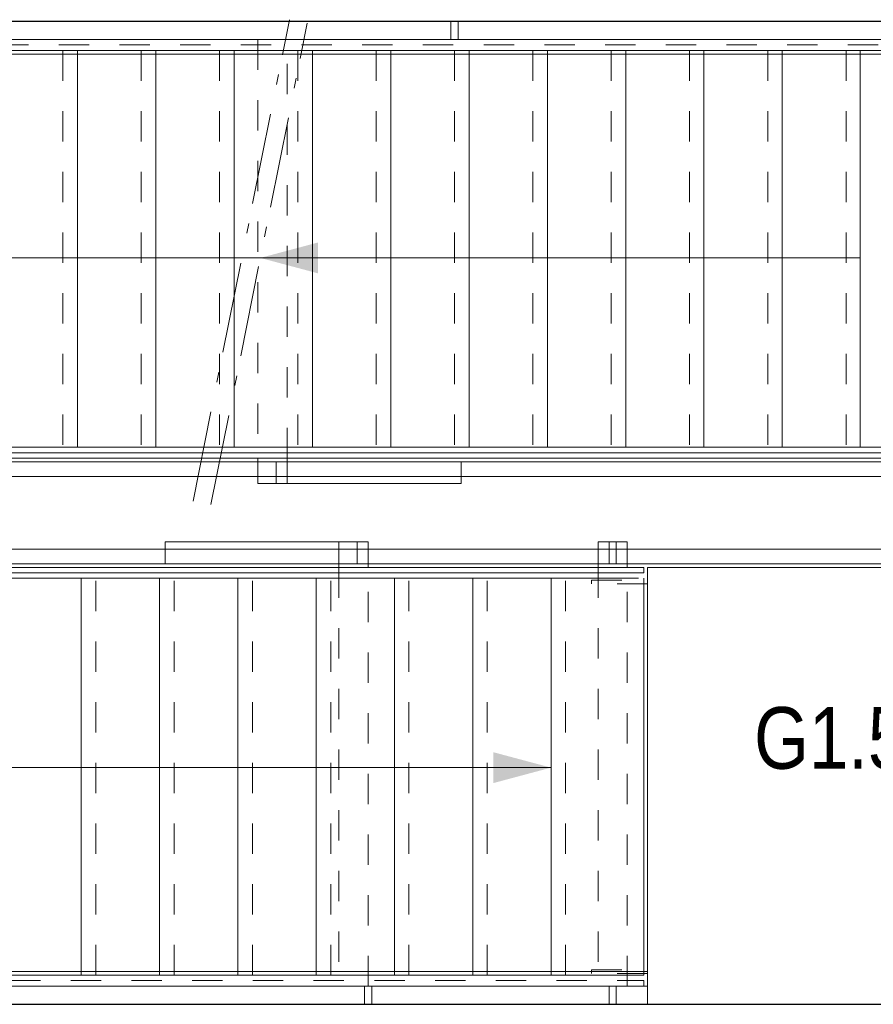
# Model space of a CAD drawing. Header units: millimetres. Extents: x 274611 to 749520, y 175257 to 298905.
# Tile 247 of 251: x 725967 to 728311, y 260369 to 263073. Entities that reach past the tile are written whole.
import ezdxf

# ---------------------------------------------------------------- set-up
doc = ezdxf.new("R2010")
doc.units = ezdxf.units.MM
doc.header["$LTSCALE"] = 400
doc.linetypes.add('STYLE_01', pattern=[0.416641, 0.208282, -0.208359])
doc.linetypes.add('STYLE_06', pattern=[1.041641, 0.625, -0.208282, 0.069427, -0.138931])
for name, color, linetype, lineweight in [('leuning', 43, 'Continuous', 5), ('Lijn-afbreek', 140, 'STYLE_06', 15), ('mat-beton (ihwg)', 5, 'Continuous', 25), ('None', 7, 'Continuous', 9), ('Ruimtenummers', 5, 'Continuous', 25)]:
    doc.layers.add(name, color=color, linetype=linetype, lineweight=lineweight)
doc.styles.add('Arial Narrow', font='ARIALN.TTF', dxfattribs={"height": 222.25})

# ---------------------------------------------------------------- blocks, each defined once
blk = doc.blocks.new('*U1797')
at = {"layer": 'Lijn-afbreek', "color": 43, "linetype": 'Continuous', "lineweight": 9}
for p, q in [((39661.1, 33520), (39901.1, 33520)), ((39876.1, 32430), (39876.1, 33520)), ((39661.1, 32430), (39901.1, 32430))]:
    blk.add_line(p, q, dxfattribs=at)
at = {"layer": 'Lijn-afbreek', "color": 43, "linetype": 'STYLE_01', "lineweight": 9}
blk.add_line((39701.1, 32430), (39701.1, 33520), dxfattribs=at)
blk = doc.blocks.new('*U1798')
at = {"layer": 'Lijn-afbreek', "color": 43, "linetype": 'Continuous', "lineweight": 9}
for p, q in [((39206.1, 33520), (39446.1, 33520)), ((39446.1, 32430), (39446.1, 33520)), ((39206.1, 32430), (39446.1, 32430))]:
    blk.add_line(p, q, dxfattribs=at)
at = {"layer": 'Lijn-afbreek', "color": 43, "linetype": 'STYLE_01', "lineweight": 9}
blk.add_line((39486.1, 32430), (39486.1, 33520), dxfattribs=at)
blk = doc.blocks.new('*U1799')
at = {"layer": 'Lijn-afbreek', "color": 43, "linetype": 'Continuous', "lineweight": 9}
for p, q in [((38991.1, 33520), (39231.1, 33520)), ((39231.1, 32430), (39231.1, 33520)), ((38991.1, 32430), (39231.1, 32430))]:
    blk.add_line(p, q, dxfattribs=at)
at = {"layer": 'Lijn-afbreek', "color": 43, "linetype": 'STYLE_01', "lineweight": 9}
blk.add_line((39271.1, 32430), (39271.1, 33520), dxfattribs=at)
blk = doc.blocks.new('*U1800')
at = {"layer": 'Lijn-afbreek', "color": 43, "linetype": 'Continuous', "lineweight": 9}
for p, q in [((39421.1, 33520), (39661.1, 33520)), ((39661.1, 32430), (39661.1, 33520)), ((39421.1, 32430), (39661.1, 32430))]:
    blk.add_line(p, q, dxfattribs=at)
at = {"layer": 'Lijn-afbreek', "color": 43, "linetype": 'STYLE_01', "lineweight": 9}
blk.add_line((39701.1, 32430), (39701.1, 33520), dxfattribs=at)
blk = doc.blocks.new('*U1801')
at = {"layer": 'Lijn-afbreek', "color": 43, "linetype": 'Continuous', "lineweight": 9}
for p, q in [((39876.1, 33520), (40116.1, 33520)), ((40091.1, 32430), (40091.1, 33520)), ((39876.1, 32430), (40116.1, 32430))]:
    blk.add_line(p, q, dxfattribs=at)
at = {"layer": 'Lijn-afbreek', "color": 43, "linetype": 'STYLE_01', "lineweight": 9}
blk.add_line((39916.1, 32430), (39916.1, 33520), dxfattribs=at)
blk = doc.blocks.new('*U1802')
at = {"layer": 'Lijn-afbreek', "color": 43, "linetype": 'Continuous', "lineweight": 9}
for p, q in [((40091.1, 33520), (40331.1, 33520)), ((40306.1, 32430), (40306.1, 33520)), ((40091.1, 32430), (40331.1, 32430))]:
    blk.add_line(p, q, dxfattribs=at)
at = {"layer": 'Lijn-afbreek', "color": 43, "linetype": 'STYLE_01', "lineweight": 9}
blk.add_line((40131.1, 32430), (40131.1, 33520), dxfattribs=at)
blk = doc.blocks.new('*U1803')
at = {"layer": 'Lijn-afbreek', "color": 43, "linetype": 'Continuous', "lineweight": 9}
for p, q in [((40306.1, 33520), (40546.1, 33520)), ((40521.1, 32430), (40521.1, 33520)), ((40306.1, 32430), (40546.1, 32430))]:
    blk.add_line(p, q, dxfattribs=at)
at = {"layer": 'Lijn-afbreek', "color": 43, "linetype": 'STYLE_01', "lineweight": 9}
blk.add_line((40346.1, 32430), (40346.1, 33520), dxfattribs=at)
blk = doc.blocks.new('*U1804')
at = {"layer": 'Lijn-afbreek', "color": 43, "linetype": 'Continuous', "lineweight": 9}
for p, q in [((40521.1, 33520), (40761.1, 33520)), ((40776.1, 32430), (40776.1, 33520)), ((40521.1, 32430), (40776.1, 32430))]:
    blk.add_line(p, q, dxfattribs=at)
at = {"layer": 'Lijn-afbreek', "color": 43, "linetype": 'STYLE_01', "lineweight": 9}
blk.add_line((40561.1, 32430), (40561.1, 33520), dxfattribs=at)
blk = doc.blocks.new('*U1806')
at = {"layer": 'Lijn-afbreek', "color": 8, "linetype": 'STYLE_01', "lineweight": 5}
blk.add_line((39396.1, 34970), (39396.1, 33880), dxfattribs=at)
at = {"layer": 'Lijn-afbreek', "color": 8, "linetype": 'Continuous', "lineweight": 5}
for p, q in [((39436.1, 34970), (39436.1, 33880)), ((39676.1, 34970), (39436.1, 34970)), ((39676.1, 33880), (39436.1, 33880))]:
    blk.add_line(p, q, dxfattribs=at)
blk = doc.blocks.new('*U1807')
at = {"layer": 'Lijn-afbreek', "color": 140, "linetype": 'STYLE_01', "lineweight": 15}
blk.add_line((39826.1, 34970), (39826.1, 33880), dxfattribs=at)
at = {"layer": 'Lijn-afbreek', "color": 140, "linetype": 'Continuous', "lineweight": 15}
for p, q in [((39866.1, 34970), (39866.1, 33880)), ((40106.1, 34970), (39866.1, 34970)), ((40106.1, 33880), (39866.1, 33880))]:
    blk.add_line(p, q, dxfattribs=at)
blk = doc.blocks.new('*U1808')
at = {"layer": 'Lijn-afbreek', "color": 140, "linetype": 'STYLE_01', "lineweight": 15}
blk.add_line((40041.1, 34970), (40041.1, 33880), dxfattribs=at)
at = {"layer": 'Lijn-afbreek', "color": 140, "linetype": 'Continuous', "lineweight": 15}
for p, q in [((40081.1, 34970), (40081.1, 33880)), ((40321.1, 34970), (40081.1, 34970)), ((40321.1, 33880), (40081.1, 33880))]:
    blk.add_line(p, q, dxfattribs=at)
blk = doc.blocks.new('*U1809')
at = {"layer": 'Lijn-afbreek', "color": 140, "linetype": 'STYLE_01', "lineweight": 15}
blk.add_line((40256.1, 34970), (40256.1, 33880), dxfattribs=at)
at = {"layer": 'Lijn-afbreek', "color": 140, "linetype": 'Continuous', "lineweight": 15}
for p, q in [((40296.1, 34970), (40296.1, 33880)), ((40536.1, 34970), (40296.1, 34970)), ((40536.1, 33880), (40296.1, 33880))]:
    blk.add_line(p, q, dxfattribs=at)
blk = doc.blocks.new('*U1810')
at = {"layer": 'Lijn-afbreek', "color": 140, "linetype": 'STYLE_01', "lineweight": 15}
blk.add_line((40471.1, 34970), (40471.1, 33880), dxfattribs=at)
at = {"layer": 'Lijn-afbreek', "color": 140, "linetype": 'Continuous', "lineweight": 15}
for p, q in [((40511.1, 34970), (40511.1, 33880)), ((40751.1, 34970), (40511.1, 34970)), ((40751.1, 33880), (40511.1, 33880))]:
    blk.add_line(p, q, dxfattribs=at)
blk = doc.blocks.new('*U1811')
at = {"layer": 'Lijn-afbreek', "color": 140, "linetype": 'STYLE_01', "lineweight": 15}
blk.add_line((40686.1, 34970), (40686.1, 33880), dxfattribs=at)
at = {"layer": 'Lijn-afbreek', "color": 140, "linetype": 'Continuous', "lineweight": 15}
for p, q in [((40726.1, 34970), (40726.1, 33880)), ((40966.1, 34970), (40726.1, 34970)), ((40966.1, 33880), (40726.1, 33880))]:
    blk.add_line(p, q, dxfattribs=at)
blk = doc.blocks.new('*U1812')
at = {"layer": 'Lijn-afbreek', "color": 140, "linetype": 'STYLE_01', "lineweight": 15}
blk.add_line((40901.1, 34970), (40901.1, 33880), dxfattribs=at)
at = {"layer": 'Lijn-afbreek', "color": 140, "linetype": 'Continuous', "lineweight": 15}
for p, q in [((40941.1, 34970), (40941.1, 33880)), ((41181.1, 34970), (40941.1, 34970)), ((41181.1, 33880), (40941.1, 33880))]:
    blk.add_line(p, q, dxfattribs=at)
blk = doc.blocks.new('*U1813')
at = {"layer": 'Lijn-afbreek', "color": 43, "linetype": 'STYLE_01', "lineweight": 9}
blk.add_line((41331.1, 34970), (41331.1, 33880), dxfattribs=at)
at = {"layer": 'Lijn-afbreek', "color": 43, "linetype": 'Continuous', "lineweight": 9}
for p, q in [((41586.1, 34970), (41345.7, 34970)), ((41370, 34970), (41370, 33880)), ((41586.1, 34970), (41586.1, 33880)), ((41586.1, 33880), (41345.7, 33880))]:
    blk.add_line(p, q, dxfattribs=at)
blk = doc.blocks.new('*U1814')
at = {"layer": 'Lijn-afbreek', "color": 8, "linetype": 'STYLE_01', "lineweight": 5}
blk.add_line((38966.1, 34970), (38966.1, 33880), dxfattribs=at)
at = {"layer": 'Lijn-afbreek', "color": 8, "linetype": 'Continuous', "lineweight": 5}
for p, q in [((39006.1, 34970), (39006.1, 33880)), ((39246.1, 34970), (39006.1, 34970)), ((39246.1, 33880), (39006.1, 33880))]:
    blk.add_line(p, q, dxfattribs=at)
blk = doc.blocks.new('*U1815')
at = {"layer": 'Lijn-afbreek', "color": 43, "linetype": 'Continuous', "lineweight": 9}
for p, q in [((38536.1, 34970), (38536.1, 33880)), ((38816.1, 34970), (38536.1, 34970)), ((38816.1, 33880), (38536.1, 33880))]:
    blk.add_line(p, q, dxfattribs=at)
blk = doc.blocks.new('*U1816')
at = {"layer": 'Lijn-afbreek', "color": 8, "linetype": 'STYLE_01', "lineweight": 5}
blk.add_line((38751.1, 34970), (38751.1, 33880), dxfattribs=at)
at = {"layer": 'Lijn-afbreek', "color": 8, "linetype": 'Continuous', "lineweight": 5}
for p, q in [((38791.1, 34970), (38791.1, 33880)), ((39031.1, 34970), (38791.1, 34970)), ((39031.1, 33880), (38791.1, 33880))]:
    blk.add_line(p, q, dxfattribs=at)
blk = doc.blocks.new('*U1817')
at = {"layer": 'Lijn-afbreek', "color": 140, "linetype": 'STYLE_01', "lineweight": 15}
blk.add_line((41116.1, 34970), (41116.1, 33880), dxfattribs=at)
at = {"layer": 'Lijn-afbreek', "color": 140, "linetype": 'Continuous', "lineweight": 15}
for p, q in [((41156.1, 34970), (41156.1, 33880)), ((41396.1, 34970), (41156.1, 34970)), ((41396.1, 33880), (41156.1, 33880))]:
    blk.add_line(p, q, dxfattribs=at)
blk = doc.blocks.new('*U1818')
at = {"layer": 'Lijn-afbreek', "color": 8, "linetype": 'STYLE_01', "lineweight": 5}
blk.add_line((39181.1, 34970), (39181.1, 33880), dxfattribs=at)
at = {"layer": 'Lijn-afbreek', "color": 8, "linetype": 'Continuous', "lineweight": 5}
for p, q in [((39221.1, 34970), (39221.1, 33880)), ((39461.1, 34970), (39221.1, 34970)), ((39461.1, 33880), (39221.1, 33880))]:
    blk.add_line(p, q, dxfattribs=at)
blk = doc.blocks.new('*U1819')
at = {"layer": 'Lijn-afbreek', "color": 8, "linetype": 'STYLE_01', "lineweight": 5}
blk.add_line((39611.1, 34970), (39611.1, 33880), dxfattribs=at)
at = {"layer": 'Lijn-afbreek', "color": 8, "linetype": 'Continuous', "lineweight": 5}
blk.add_line((39651.1, 34970), (39651.1, 33880), dxfattribs=at)
at = {"layer": 'Lijn-afbreek', "color": 43, "linetype": 'Continuous', "lineweight": 9}
for p, q in [((39891.1, 34970), (39651.1, 34970)), ((39891.1, 33880), (39651.1, 33880))]:
    blk.add_line(p, q, dxfattribs=at)
at = {"layer": 'None', "color": 7}
for name in ['*U1815', '*U1816', '*U1814', '*U1818', '*U1806', '*U1807', '*U1808', '*U1809', '*U1810', '*U1811', '*U1812', '*U1817', '*U1813']:
    blk.add_blockref(name, (0, 0), dxfattribs=at)
blk = doc.blocks.new('*U1822')
at = {"layer": 'leuning', "color": 140, "linetype": 'Continuous', "lineweight": 15}
for points in [[(38617, 35050), (38617, 35000), (38637, 35000), (38637, 35050)], [(40246.1, 35050), (40246.1, 35000), (40266.1, 35000), (40266.1, 35050)], [(41486.1, 35050), (41486.1, 35000), (41506.1, 35000), (41506.1, 35050)], [(38526.1, 35000), (41596.1, 35000), (41596.1, 34960), (38526.1, 34960)]]:
    blk.add_lwpolyline(points, close=True, dxfattribs=at)
blk = doc.blocks.new('*U1823')
at = {"layer": 'leuning', "color": 140, "linetype": 'Continuous', "lineweight": 15}
for points in [[(38526.1, 32440), (40786.1, 32440), (40786.1, 32400), (38526.1, 32400)], [(38617, 32350), (38617, 32400), (38637, 32400), (38637, 32350)], [(40008.7, 32350), (40008.7, 32400), (40028.7, 32400), (40028.7, 32350)], [(40680.4, 32350), (40680.4, 32400), (40700.4, 32400), (40700.4, 32350)]]:
    blk.add_lwpolyline(points, close=True, dxfattribs=at)
blk = doc.blocks.new('*U1824')
at = {"layer": 'Lijn-afbreek', "lineweight": 15}
for p, q in [((39538.4, 33732.2), (39802.8, 35054.3)), ((39587.4, 33722.4), (39851.8, 35044.5))]:
    blk.add_line(p, q, dxfattribs=at)
at = {"layer": 'Lijn-afbreek', "color": 8, "linetype": 'Continuous', "lineweight": 5}
for p, q in [((41371.1, 34400), (38791.1, 34400)), ((41371.1, 34400), (39722.9, 34400)), ((39016.1, 33000), (40521.1, 33000))]:
    blk.add_line(p, q, dxfattribs=at)
at = {"layer": 'Lijn-afbreek', "color": 43, "linetype": 'STYLE_01', "lineweight": 9}
for points in [[(38536.1, 35000), (41586.1, 35000), (41586.1, 34985), (38536.1, 34985)], [(39716.4, 35000), (39716.4, 33850), (39796.4, 33850), (39796.4, 35000)], [(40018.7, 32400), (40018.7, 33550), (39938.7, 33550), (39938.7, 32400)], [(40730.4, 32400), (40730.4, 33550), (40650.4, 33550), (40650.4, 32400)], [(38536.1, 32415), (40776.1, 32415), (40776.1, 32400), (38536.1, 32400)]]:
    blk.add_lwpolyline(points, close=True, dxfattribs=at)
at = {"layer": 'Lijn-afbreek', "color": 43, "linetype": 'Continuous', "lineweight": 9}
for points in [[(38536.1, 33850), (41586.1, 33850), (41586.1, 33865), (38536.1, 33865)], [(39716.4, 33780), (39716.4, 33850), (39796.4, 33850), (39796.4, 33780)], [(40274.7, 33780), (40274.7, 33840), (39766.4, 33840), (39766.4, 33780)], [(40018.7, 33620), (40018.7, 33550), (39938.7, 33550), (39938.7, 33620)], [(40730.4, 33620), (40730.4, 33550), (40650.4, 33550), (40650.4, 33620)], [(40776.1, 33550), (40776.1, 33535), (39716.7, 33535), (38536.1, 33535), (38536.1, 33550), (39688.7, 33550)]]:
    blk.add_lwpolyline(points, close=True, dxfattribs=at)
at = {"layer": 'Lijn-afbreek', "color": 140, "linetype": 'Continuous', "lineweight": 15}
for points in [[(39988.7, 33620), (39988.7, 33560), (39461.7, 33560), (39461.7, 33620)], [(40700.4, 33620), (40700.4, 33560), (40680.4, 33560), (40680.4, 33620)]]:
    blk.add_lwpolyline(points, close=True, dxfattribs=at)
at = {"layer": 'Lijn-afbreek', "color": 8, "lineweight": 5}
for points in [[(39722.9, 34400), (39881.7, 34442.5), (39881.7, 34357.5)], [(40521.1, 33000), (40362.4, 32957.5), (40362.4, 33042.5)]]:
    blk.add_solid(points, dxfattribs=at)
at = {"layer": 'None', "color": 43, "linetype": 'Continuous', "lineweight": 9}
for p, q in [((38526.1, 33840), (40301.1, 33840)), ((38566.1, 33800), (40301.1, 33800))]:
    blk.add_line(p, q, dxfattribs=at)
at = {"layer": 'None', "color": 140, "linetype": 'Continuous', "lineweight": 15}
for p, q in [((40301.1, 33840), (41596.1, 33840)), ((40301.1, 33800), (41556.1, 33800)), ((40705.4, 33600), (38566.1, 33600)), ((41556.1, 33600), (40705.4, 33600)), ((40705.4, 33560), (38526.1, 33560)), ((41596.1, 33560), (40705.4, 33560))]:
    blk.add_line(p, q, dxfattribs=at)
at = {"layer": 'None', "color": 43, "lineweight": 9}
blk.add_lwpolyline([(40786.1, 32350), (40786.1, 33550), (41596.1, 33550)], dxfattribs=at)
at = {"layer": 'None', "color": 43, "linetype": 'STYLE_01', "lineweight": 9}
for points in [[(40632, 33505), (40632, 33515), (40786.1, 33515), (40786.1, 33505)], [(40632, 32435), (40632, 32445), (40786.1, 32445), (40786.1, 32435)]]:
    blk.add_lwpolyline(points, close=True, dxfattribs=at)
at = {"layer": 'leuning', "color": 7}
for name in ['*U1822', '*U1823']:
    blk.add_blockref(name, (0, 0), dxfattribs=at)
at = {"layer": 'None', "color": 7}
for name in ['*U1819', '*U1799', '*U1798', '*U1800', '*U1797', '*U1801', '*U1802', '*U1803', '*U1804']:
    blk.add_blockref(name, (0, 0), dxfattribs=at)

msp = doc.modelspace()

# ---------------------------------------------------------------- linework, layer by layer
at = {"layer": 'mat-beton (ihwg)', "lineweight": 25}
for p, q in [((724596.33053, 263068.74408), (729596.33053, 263068.74408)), ((724596.33053, 260368.72717), (729596.49903, 260369.09094))]:
    msp.add_line(p, q, dxfattribs=at)

# ---------------------------------------------------------------- block references
at = {"layer": 'None', "color": 7}
msp.add_blockref('*U1824', (686905.23053, 228018.74408), dxfattribs=at)

# ---------------------------------------------------------------- texts
at = {"layer": 'Ruimtenummers', "insert": (727983.72371, 261185.02185), "char_height": 169.333333, "attachment_point": 1, "style": 'Arial Narrow'}
msp.add_mtext('G1.53', dxfattribs=at)

doc.saveas('drawing.dxf')
